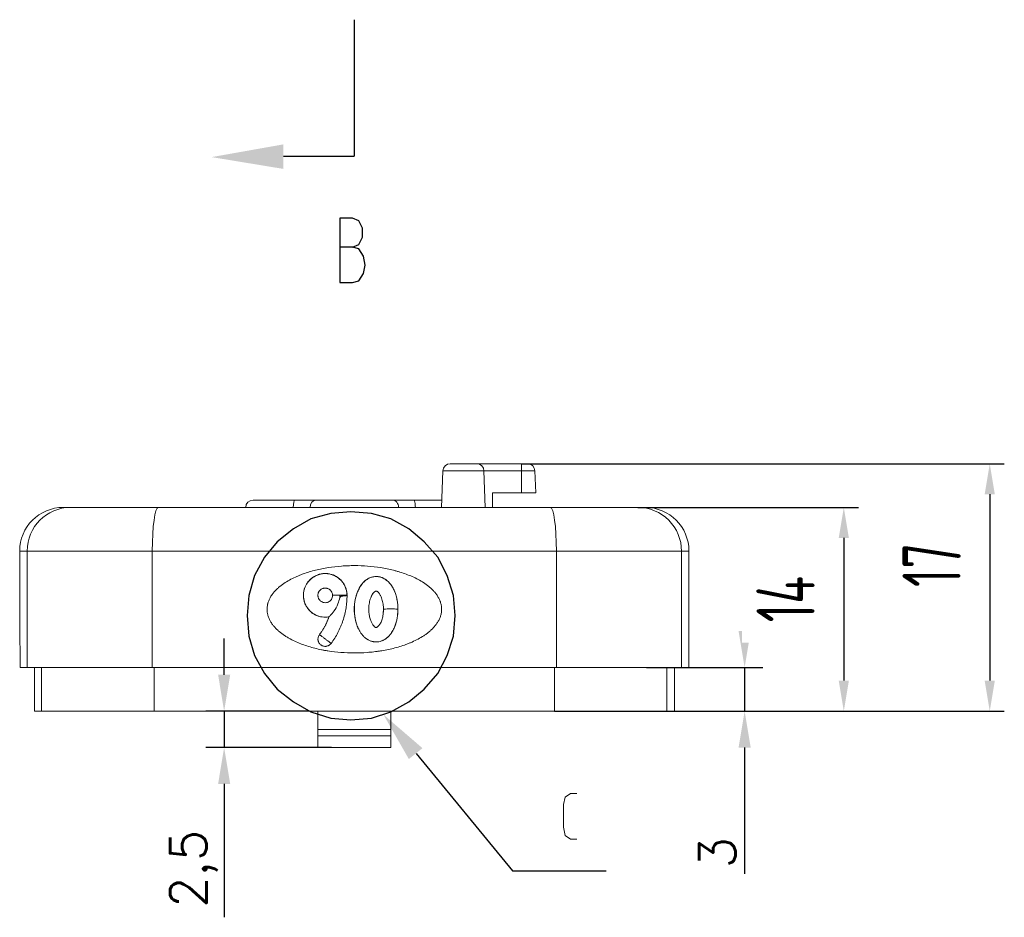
# Model space of a CAD drawing. Header units: millimetres. Extents: x 2231 to 2679, y -254 to 427.
# Tile 12 of 19: x 2363 to 2431, y 194 to 256. Entities that reach past the tile are written whole.
import ezdxf

# ---------------------------------------------------------------- set-up
doc = ezdxf.new("R2010")
doc.units = ezdxf.units.MM
doc.header["$LTSCALE"] = 1.8
doc.header["$MEASUREMENT"] = 0
doc.layers.add('7标注层', color=4, linetype='Continuous')
doc.layers.add('PDF_Geomertry', color=7, linetype='Continuous')
doc.styles.add('PC_TEXTSTYLE', font='ISOCP.SHX', dxfattribs={"width": 0.707, "bigfont": 'GBCBIG.SHX'})
doc.styles.get("Standard").update_dxf_attribs({"font": 'txt.shx'})
doc.dimstyles.new('GB_BALLOON', dxfattribs={"dimtxt": 4, "dimasz": 2.1, "dimexe": 1, "dimexo": 0, "dimgap": 2, "dimtad": 1, "dimtoh": 1, "dimdsep": 46, "dimtxsty": 'PC_TEXTSTYLE', "dimcen": 0, "dimclrd": 4, "dimclre": 4, "dimclrt": 3, "dimadec": 0, "dimazin": 2, "dimtp": 0.1, "dimtm": 0.1, "dimtfac": 0.71, "dimtdec": 3, "dimtmove": 0, "dimatfit": 3, "dimfxl": 1, "dimtfill": 1, "dimarcsym": 0})
doc.dimstyles.new('ISO-25', dxfattribs={"dimtxt": 2.5, "dimasz": 2.5, "dimexe": 1.25, "dimexo": 0.625, "dimtad": 1, "dimtxsty": 'Standard', "dimcen": 2.5, "dimadec": 0, "dimazin": 0, "dimtfac": 1, "dimtmove": 0, "dimatfit": 3, "dimfxl": 1, "dimarcsym": 0})

# ---------------------------------------------------------------- blocks, each defined once
blk = doc.blocks.new('*D113')
at = {"color": 4, "lineweight": -2}
for p, q in [((2397.887, 225.25), (2431.062, 225.25)), ((2430.062, 223.15), (2430.062, 210.35)), ((2400.137, 208.25), (2431.062, 208.25))]:
    blk.add_line(p, q, dxfattribs=at)
at = {"color": 4}
for points in [[(2430.412, 223.15), (2429.712, 223.15), (2430.062, 225.25)], [(2429.712, 210.35), (2430.412, 210.35), (2430.062, 208.25)]]:
    blk.add_solid(points, dxfattribs=at)
at = {"layer": 'Defpoints', "color": 0}
for p in [(2397.887, 225.25), (2400.137, 208.25), (2430.062, 208.25)]:
    blk.add_point(p, dxfattribs=at)
at = {"color": 3, "insert": (2426.062, 218.298), "char_height": 4, "attachment_point": 5, "rotation": 90, "style": 'PC_TEXTSTYLE', "bg_fill": 3, "box_fill_scale": 1.25, "bg_fill_color": 257, "bg_fill_transparency": 0}
blk.add_mtext('17', dxfattribs=at)
blk = doc.blocks.new('*D114')
at = {"layer": '7标注层', "color": 0, "lineweight": -2}
for p, q in [((2413.215, 213.75), (2413.215, 216.25)), ((2406.47, 211.25), (2414.465, 211.25)), ((2413.215, 211.25), (2413.215, 208.25)), ((2408.503, 208.25), (2414.465, 208.25)), ((2413.215, 205.75), (2413.215, 197.065))]:
    blk.add_line(p, q, dxfattribs=at)
at = {"layer": '7标注层', "color": 0}
for points in [[(2412.798, 213.75), (2413.632, 213.75), (2413.215, 211.25)], [(2413.632, 205.75), (2412.798, 205.75), (2413.215, 208.25)]]:
    blk.add_solid(points, dxfattribs=at)
at = {"layer": 'Defpoints', "color": 0}
for p in [(2405.845, 211.25), (2407.878, 208.25), (2413.215, 208.25)]:
    blk.add_point(p, dxfattribs=at)
at = {"layer": '7标注层', "color": 0, "insert": (2411.34, 198.524), "char_height": 2.5, "attachment_point": 5, "rotation": 90}
blk.add_mtext('3', dxfattribs=at)
blk = doc.blocks.new('*D115')
at = {"color": 4, "lineweight": -2}
for p, q in [((2405.88, 222.25), (2421.03, 222.25)), ((2420.03, 220.15), (2420.03, 210.35)), ((2407.878, 208.25), (2421.03, 208.25))]:
    blk.add_line(p, q, dxfattribs=at)
at = {"color": 4}
for points in [[(2420.38, 220.15), (2419.68, 220.15), (2420.03, 222.25)], [(2419.68, 210.35), (2420.38, 210.35), (2420.03, 208.25)]]:
    blk.add_solid(points, dxfattribs=at)
at = {"layer": 'Defpoints', "color": 0}
for p in [(2405.88, 222.25), (2407.878, 208.25), (2420.03, 208.25)]:
    blk.add_point(p, dxfattribs=at)
at = {"color": 3, "insert": (2416.03, 215.945), "char_height": 4, "attachment_point": 5, "rotation": 90, "style": 'PC_TEXTSTYLE', "bg_fill": 3, "box_fill_scale": 1.25, "bg_fill_color": 257, "bg_fill_transparency": 0}
blk.add_mtext('14', dxfattribs=at)
blk = doc.blocks.new('*D116')
at = {"layer": '7标注层', "color": 0, "lineweight": -2}
for p, q in [((2377.44, 210.75), (2377.44, 213.25)), ((2383.262, 208.25), (2376.19, 208.25)), ((2377.44, 208.25), (2377.44, 205.75)), ((2384.817, 205.75), (2376.19, 205.75)), ((2377.44, 203.25), (2377.44, 194.083))]:
    blk.add_line(p, q, dxfattribs=at)
at = {"layer": '7标注层', "color": 0}
for points in [[(2377.024, 210.75), (2377.857, 210.75), (2377.44, 208.25)], [(2377.857, 203.25), (2377.024, 203.25), (2377.44, 205.75)]]:
    blk.add_solid(points, dxfattribs=at)
at = {"layer": 'Defpoints', "color": 0}
for p in [(2383.887, 208.25), (2377.44, 205.75), (2385.442, 205.75)]:
    blk.add_point(p, dxfattribs=at)
at = {"layer": '7标注层', "color": 0, "insert": (2375.357, 197.416), "char_height": 2.5, "attachment_point": 5, "rotation": 90}
blk.add_mtext('2,5', dxfattribs=at)

msp = doc.modelspace()

# ---------------------------------------------------------------- linework, layer by layer
at = {"layer": '7标注层'}
for points in [[(2386.387, 255.765), (2386.387, 246.386)], [(2381.514, 246.386), (2386.387, 246.386)], [(2386.262, 237.698), (2386.699, 237.823), (2387.011, 238.323), (2387.136, 238.886), (2387.011, 239.511), (2386.699, 240.011), (2386.262, 240.136), (2386.699, 240.323), (2386.949, 240.823), (2386.949, 241.448), (2386.699, 241.948), (2386.262, 242.136), (2385.387, 242.136), (2385.387, 237.698), (2386.262, 237.698), (2386.699, 237.823), (2387.011, 238.323), (2387.136, 238.886), (2387.011, 239.511), (2386.699, 240.011), (2386.262, 240.136), (2385.387, 240.136)], [(2393.32, 214.831), (2393.195, 216.206), (2392.758, 217.581), (2392.133, 218.831), (2391.196, 219.893), (2390.134, 220.768), (2388.885, 221.456), (2387.573, 221.831), (2386.136, 221.956), (2384.762, 221.831), (2383.388, 221.456), (2382.201, 220.768), (2381.077, 219.893), (2380.202, 218.831), (2379.515, 217.581), (2379.14, 216.206), (2379.015, 214.831), (2379.14, 213.393), (2379.515, 212.081), (2380.202, 210.831), (2381.077, 209.768), (2382.201, 208.893), (2383.388, 208.206), (2384.762, 207.768), (2386.136, 207.643), (2387.573, 207.768), (2388.885, 208.206), (2390.134, 208.893), (2391.196, 209.768), (2392.133, 210.831), (2392.758, 212.081), (2393.195, 213.393), (2393.32, 214.831)], [(2390.634, 205.331), (2397.255, 197.268), (2403.689, 197.268)]]:
    msp.add_lwpolyline(points, dxfattribs=at)
for points in [[(2376.58, 246.323), (2381.514, 247.198), (2376.58, 246.323), (2381.514, 245.511)], [(2388.385, 208.018), (2390.134, 204.956), (2388.385, 208.018), (2391.071, 205.706)]]:
    msp.add_solid(points, dxfattribs=at)
at = {"layer": 'PDF_Geomertry', "lineweight": 13}
for p, q in [((2392.475, 224.767), (2392.387, 222.25)), ((2395.299, 224.767), (2392.475, 224.767)), ((2394.799, 225.25), (2392.974, 225.25)), ((2394.799, 225.25), (2397.887, 225.25)), ((2395.387, 222.25), (2395.299, 224.767)), ((2397.887, 224.767), (2395.299, 224.767)), ((2398.299, 225.25), (2397.887, 225.25)), ((2397.887, 225.25), (2397.887, 224.767)), ((2398.799, 224.767), (2397.887, 224.767)), ((2397.887, 224.767), (2397.887, 223.25)), ((2398.799, 224.767), (2398.852, 223.25)), ((2379.423, 222.75), (2382.283, 222.75)), ((2382.283, 222.75), (2383.726, 222.75)), ((2383.726, 222.75), (2389.047, 222.75)), ((2389.047, 222.75), (2390.49, 222.75)), ((2390.49, 222.75), (2392.404, 222.75)), ((2395.887, 222.25), (2395.887, 223.25)), ((2397.887, 223.25), (2395.887, 223.25)), ((2398.852, 223.25), (2397.887, 223.25)), ((2366.894, 222.25), (2366.387, 222.25)), ((2366.894, 222.25), (2372.914, 222.25)), ((2372.914, 222.25), (2399.859, 222.25)), ((2399.859, 222.25), (2405.88, 222.25)), ((2406.387, 222.25), (2405.88, 222.25)), ((2363.387, 219.25), (2363.387, 214.25)), ((2363.387, 219.25), (2363.897, 219.25)), ((2363.897, 219.25), (2363.897, 211.25)), ((2372.498, 219.25), (2363.897, 219.25)), ((2372.498, 219.25), (2372.498, 211.25)), ((2400.276, 219.25), (2372.498, 219.25)), ((2408.877, 219.25), (2400.276, 219.25)), ((2400.276, 219.25), (2400.276, 211.25)), ((2409.387, 219.25), (2408.877, 219.25)), ((2408.877, 219.25), (2408.877, 211.25)), ((2409.387, 211.25), (2409.387, 219.25)), ((2363.391, 214.25), (2363.387, 214.25)), ((2363.412, 211.25), (2363.897, 211.25)), ((2363.897, 211.25), (2372.498, 211.25)), ((2364.412, 208.25), (2364.412, 211.25)), ((2364.896, 208.25), (2364.896, 211.25)), ((2372.498, 211.25), (2400.276, 211.25)), ((2372.637, 208.25), (2372.637, 211.25)), ((2400.137, 208.25), (2400.137, 211.25)), ((2400.276, 211.25), (2408.877, 211.25)), ((2407.878, 208.25), (2407.878, 211.25)), ((2408.387, 208.25), (2408.387, 211.25)), ((2409.387, 211.25), (2408.877, 211.25)), ((2364.412, 208.25), (2364.896, 208.25)), ((2364.896, 208.25), (2372.637, 208.25)), ((2372.637, 208.25), (2400.137, 208.25)), ((2383.887, 206.978), (2383.887, 208.25)), ((2388.887, 206.978), (2388.887, 208.25)), ((2400.137, 208.25), (2407.878, 208.25)), ((2408.387, 208.25), (2407.878, 208.25)), ((2388.887, 206.978), (2383.887, 206.978)), ((2383.887, 206.978), (2383.887, 206.55)), ((2383.887, 205.75), (2383.887, 206.55)), ((2383.887, 206.55), (2388.887, 206.55)), ((2388.887, 206.55), (2388.887, 206.978)), ((2388.887, 206.55), (2388.887, 205.75)), ((2388.887, 205.75), (2383.887, 205.75))]:
    msp.add_line(p, q, dxfattribs=at)
msp.add_lwpolyline([(2401.69, 199.456), (2401.253, 199.456), (2400.878, 199.706), (2400.753, 200.268), (2400.753, 201.831), (2400.878, 202.331), (2401.253, 202.581), (2401.69, 202.581)], dxfattribs=at)
for centre, radius, start, end in [((2392.974, 224.75), 0.5, 90, 178), ((2394.799, 224.75), 0.5, 2, 90), ((2398.299, 224.75), 0.5, 2, 90), ((2379.423, 222.25), 0.5, 90, 180), ((2366.387, 219.25), 3, 90, 180), ((2406.387, 219.25), 3, 0, 90)]:
    msp.add_arc(centre, radius, start, end, dxfattribs=at)
for centre, major_axis, ratio, start_param, end_param in [((2382.283, 222.25), (0, -0.5), 0.182729, 3.141593, 4.712389), ((2383.726, 222.25), (0, -0.5), 0.76008, 3.141593, 4.712389), ((2389.047, 222.25), (0, -0.5), 0.76008, 1.570796, 3.141593), ((2390.49, 222.25), (0, -0.5), 0.182729, 1.570796, 3.141593), ((2366.894, 219.25), (0, 3), 0.99898, 0, 1.570796), ((2372.914, 219.25), (0, -3), 0.13889, 3.141593, 4.712389), ((2399.859, 219.25), (0, 3), 0.13889, 4.712389, 6.283185), ((2405.88, 219.25), (0, -3), 0.99898, 1.570796, 3.141593), ((2385.387, 216.206), (0.5, 0), 0.034874, 1.552634, 3.141578), ((2388.887, 215.255), (-0.5, 0), 0.034904, 3.114669, 6.261145)]:
    msp.add_ellipse(centre, major_axis=major_axis, ratio=ratio, start_param=start_param, end_param=end_param, dxfattribs=at)
for points, knots in [([(2392.387, 215.25), (2392.387, 215.327), (2392.381, 215.403), (2392.358, 215.553), (2392.341, 215.627), (2392.313, 215.718), (2392.307, 215.736), (2392.295, 215.772), (2392.288, 215.791), (2392.268, 215.844), (2392.253, 215.88), (2392.206, 215.984), (2392.17, 216.051), (2392.092, 216.18), (2392.049, 216.243), (2391.981, 216.335), (2391.957, 216.365), (2391.908, 216.424), (2391.883, 216.453), (2391.807, 216.538), (2391.754, 216.592), (2391.645, 216.696), (2391.588, 216.746), (2391.472, 216.843), (2391.412, 216.889), (2391.321, 216.957), (2391.29, 216.979), (2391.227, 217.022), (2391.196, 217.044), (2391.036, 217.149), (2390.906, 217.225), (2390.64, 217.368), (2390.504, 217.434), (2390.229, 217.555), (2390.089, 217.612), (2389.806, 217.716), (2389.663, 217.764), (2389.445, 217.831), (2389.372, 217.852), (2389.226, 217.893), (2389.153, 217.912), (2388.787, 218.004), (2388.493, 218.063), (2387.901, 218.157), (2387.603, 218.191), (2387.005, 218.237), (2386.705, 218.249), (2386.327, 218.25), (2386.252, 218.249), (2386.101, 218.246), (2386.025, 218.244), (2385.798, 218.236), (2385.647, 218.228), (2385.197, 218.194), (2384.899, 218.16), (2384.308, 218.068), (2384.015, 218.01), (2383.58, 217.902), (2383.436, 217.863), (2383.149, 217.777), (2383.006, 217.73), (2382.793, 217.652), (2382.723, 217.626), (2382.617, 217.584), (2382.582, 217.569), (2382.512, 217.54), (2382.477, 217.525), (2382.302, 217.449), (2382.165, 217.384), (2381.898, 217.242), (2381.767, 217.167), (2381.514, 217.003), (2381.391, 216.915), (2381.215, 216.771), (2381.157, 216.721), (2381.073, 216.643), (2381.045, 216.616), (2380.991, 216.562), (2380.965, 216.535), (2380.887, 216.45), (2380.837, 216.392), (2380.767, 216.302), (2380.733, 216.256), (2380.701, 216.208), (2380.68, 216.176), (2380.669, 216.16), (2380.619, 216.078), (2380.582, 216.011), (2380.517, 215.874), (2380.488, 215.804), (2380.453, 215.695), (2380.442, 215.659), (2380.428, 215.603), (2380.424, 215.584), (2380.416, 215.547), (2380.412, 215.528), (2380.396, 215.433), (2380.381, 215.281), (2380.39, 215.128), (2380.402, 215.032), (2380.405, 215.013), (2380.412, 214.975), (2380.423, 214.918), (2380.436, 214.863), (2380.468, 214.753), (2380.494, 214.681), (2380.54, 214.575), (2380.556, 214.54), (2380.591, 214.472), (2380.61, 214.438), (2380.668, 214.339), (2380.71, 214.276), (2380.8, 214.153), (2380.848, 214.094), (2380.924, 214.008), (2380.95, 213.98), (2381.003, 213.925), (2381.03, 213.898), (2381.113, 213.818), (2381.169, 213.767), (2381.344, 213.62), (2381.465, 213.53), (2381.655, 213.404), (2381.719, 213.364), (2381.85, 213.286), (2381.916, 213.248), (2382.118, 213.139), (2382.255, 213.072), (2382.531, 212.949), (2382.671, 212.892), (2382.954, 212.787), (2383.098, 212.739), (2383.386, 212.65), (2383.532, 212.61), (2383.826, 212.535), (2383.974, 212.502), (2384.197, 212.456), (2384.272, 212.442), (2384.422, 212.415), (2384.496, 212.402), (2384.87, 212.343), (2385.17, 212.308), (2385.769, 212.262), (2386.069, 212.25), (2386.67, 212.249), (2386.971, 212.26), (2387.423, 212.294), (2387.573, 212.308), (2387.8, 212.334), (2387.875, 212.343), (2388.026, 212.363), (2388.101, 212.374), (2388.476, 212.433), (2388.773, 212.492), (2389.213, 212.602), (2389.359, 212.642), (2389.648, 212.73), (2389.792, 212.778), (2390.006, 212.856), (2390.077, 212.884), (2390.183, 212.926), (2390.218, 212.941), (2390.289, 212.97), (2390.324, 212.986), (2390.497, 213.062), (2390.634, 213.128), (2390.901, 213.271), (2391.032, 213.348), (2391.223, 213.473), (2391.285, 213.516), (2391.378, 213.584), (2391.408, 213.607), (2391.468, 213.654), (2391.498, 213.678), (2391.586, 213.751), (2391.643, 213.801), (2391.752, 213.906), (2391.805, 213.96), (2391.907, 214.073), (2391.956, 214.132), (2392.048, 214.254), (2392.091, 214.317), (2392.17, 214.447), (2392.206, 214.515), (2392.253, 214.618), (2392.268, 214.654), (2392.295, 214.725), (2392.307, 214.762), (2392.341, 214.872), (2392.358, 214.946), (2392.381, 215.096), (2392.387, 215.172), (2392.387, 215.25)], [0, 0, 0, 0, 0.007813, 0.007813, 0.015625, 0.015625, 0.017578, 0.017578, 0.019531, 0.019531, 0.023437, 0.023437, 0.03125, 0.03125, 0.039062, 0.039062, 0.042969, 0.042969, 0.046875, 0.046875, 0.054687, 0.054687, 0.0625, 0.0625, 0.070312, 0.070312, 0.074219, 0.074219, 0.078125, 0.078125, 0.09375, 0.09375, 0.109375, 0.109375, 0.125, 0.125, 0.140625, 0.140625, 0.148437, 0.148437, 0.15625, 0.15625, 0.1875, 0.1875, 0.21875, 0.21875, 0.25, 0.25, 0.257812, 0.257812, 0.265625, 0.265625, 0.28125, 0.28125, 0.3125, 0.3125, 0.34375, 0.34375, 0.359375, 0.359375, 0.375, 0.375, 0.382812, 0.382812, 0.386719, 0.386719, 0.390625, 0.390625, 0.40625, 0.40625, 0.421875, 0.421875, 0.4375, 0.4375, 0.445312, 0.445312, 0.449219, 0.449219, 0.453125, 0.453125, 0.460937, 0.460937, 0.464844, 0.466797, 0.466797, 0.46875, 0.46875, 0.476562, 0.476562, 0.484375, 0.484375, 0.488281, 0.488281, 0.490234, 0.490234, 0.492187, 0.492187, 0.5, 0.507812, 0.507812, 0.509766, 0.509766, 0.511719, 0.515625, 0.515625, 0.523437, 0.523437, 0.527344, 0.527344, 0.53125, 0.53125, 0.539062, 0.539062, 0.546875, 0.546875, 0.550781, 0.550781, 0.554687, 0.554687, 0.5625, 0.5625, 0.578125, 0.578125, 0.585937, 0.585937, 0.59375, 0.59375, 0.609375, 0.609375, 0.625, 0.625, 0.640625, 0.640625, 0.65625, 0.65625, 0.671875, 0.671875, 0.679687, 0.679687, 0.6875, 0.6875, 0.71875, 0.71875, 0.75, 0.75, 0.78125, 0.78125, 0.796875, 0.796875, 0.804687, 0.804687, 0.8125, 0.8125, 0.84375, 0.84375, 0.859375, 0.859375, 0.875, 0.875, 0.882812, 0.882812, 0.886719, 0.886719, 0.890625, 0.890625, 0.90625, 0.90625, 0.921875, 0.921875, 0.929687, 0.929687, 0.933594, 0.933594, 0.9375, 0.9375, 0.945312, 0.945312, 0.953125, 0.953125, 0.960937, 0.960937, 0.96875, 0.96875, 0.976562, 0.976562, 0.980469, 0.980469, 0.984375, 0.984375, 0.992187, 0.992187, 1, 1, 1, 1]), ([(2385.882, 216.207), (2385.882, 216.215), (2385.892, 216.323), (2385.854, 216.522), (2385.776, 216.782), (2385.661, 216.998), (2385.487, 217.237), (2385.215, 217.475), (2384.828, 217.655), (2384.41, 217.723), (2383.992, 217.67), (2383.608, 217.504), (2383.282, 217.242), (2383.038, 216.9), (2382.898, 216.499), (2382.877, 216.067), (2382.982, 215.631), (2383.18, 215.3), (2383.398, 215.074), (2383.591, 214.929), (2383.779, 214.828), (2383.904, 214.787), (2383.954, 214.774)], [0, 0, 0, 0, 0.003351, 0.049441, 0.090605, 0.126704, 0.159853, 0.224938, 0.288683, 0.351733, 0.415007, 0.477517, 0.54001, 0.602943, 0.666151, 0.730451, 0.797216, 0.867042, 0.90314, 0.939827, 0.976436, 1, 1, 1, 1]), ([(2384.639, 214.727), (2384.563, 214.714), (2384.487, 214.707), (2384.335, 214.705), (2384.259, 214.709), (2384.164, 214.722), (2384.145, 214.725), (2384.107, 214.732), (2384.05, 214.743), (2383.995, 214.757), (2383.886, 214.79), (2383.815, 214.816), (2383.728, 214.857), (2383.711, 214.865), (2383.677, 214.882), (2383.66, 214.892), (2383.61, 214.92), (2383.577, 214.94), (2383.482, 215.003), (2383.423, 215.05), (2383.339, 215.128), (2383.312, 215.155), (2383.273, 215.197), (2383.26, 215.211), (2383.235, 215.241), (2383.223, 215.255), (2383.163, 215.33), (2383.121, 215.393), (2383.065, 215.492), (2383.047, 215.526), (2383.023, 215.578), (2383.015, 215.595), (2383, 215.631), (2382.992, 215.649), (2382.958, 215.738), (2382.936, 215.811), (2382.904, 215.959), (2382.893, 216.035), (2382.887, 216.131), (2382.886, 216.15), (2382.885, 216.188), (2382.885, 216.246), (2382.888, 216.303), (2382.898, 216.416), (2382.91, 216.491), (2382.933, 216.584), (2382.938, 216.603), (2382.948, 216.64), (2382.954, 216.658), (2382.972, 216.713), (2382.985, 216.748), (2383.03, 216.854), (2383.064, 216.922), (2383.124, 217.019), (2383.145, 217.051), (2383.19, 217.113), (2383.214, 217.144), (2383.288, 217.231), (2383.342, 217.285), (2383.428, 217.36), (2383.458, 217.384), (2383.504, 217.418), (2383.52, 217.43), (2383.551, 217.451), (2383.567, 217.462), (2383.648, 217.514), (2383.749, 217.568), (2383.855, 217.61), (2383.909, 217.629), (2383.927, 217.635), (2383.963, 217.647), (2383.982, 217.652), (2384.075, 217.677), (2384.15, 217.691), (2384.301, 217.708), (2384.377, 217.71), (2384.473, 217.706), (2384.492, 217.704), (2384.53, 217.701), (2384.587, 217.695), (2384.644, 217.686), (2384.756, 217.663), (2384.829, 217.642), (2384.919, 217.61), (2384.937, 217.603), (2384.972, 217.588), (2384.99, 217.58), (2385.042, 217.556), (2385.076, 217.539), (2385.176, 217.484), (2385.24, 217.443), (2385.331, 217.373), (2385.36, 217.349), (2385.403, 217.31), (2385.418, 217.297), (2385.445, 217.271), (2385.459, 217.257), (2385.525, 217.188), (2385.573, 217.13), (2385.638, 217.036), (2385.659, 217.004), (2385.698, 216.939), (2385.717, 216.905), (2385.767, 216.802), (2385.796, 216.731), (2385.841, 216.586), (2385.858, 216.512), (2385.881, 216.359), (2385.887, 216.283), (2385.887, 216.206)], [0, 0, 0, 0, 0.03125, 0.03125, 0.0625, 0.0625, 0.070312, 0.070312, 0.078125, 0.09375, 0.09375, 0.125, 0.125, 0.132812, 0.132812, 0.140625, 0.140625, 0.15625, 0.15625, 0.1875, 0.1875, 0.203125, 0.203125, 0.210937, 0.210937, 0.21875, 0.21875, 0.25, 0.25, 0.265625, 0.265625, 0.273437, 0.273437, 0.28125, 0.28125, 0.3125, 0.3125, 0.34375, 0.34375, 0.351562, 0.351562, 0.359375, 0.375, 0.375, 0.40625, 0.40625, 0.414062, 0.414062, 0.421875, 0.421875, 0.4375, 0.4375, 0.46875, 0.46875, 0.484375, 0.484375, 0.5, 0.5, 0.53125, 0.53125, 0.546875, 0.546875, 0.554687, 0.554687, 0.5625, 0.5625, 0.59375, 0.609375, 0.609375, 0.617187, 0.617187, 0.625, 0.625, 0.65625, 0.65625, 0.6875, 0.6875, 0.695312, 0.695312, 0.703125, 0.71875, 0.71875, 0.75, 0.75, 0.757812, 0.757812, 0.765625, 0.765625, 0.78125, 0.78125, 0.8125, 0.8125, 0.828125, 0.828125, 0.835937, 0.835937, 0.84375, 0.84375, 0.875, 0.875, 0.890625, 0.890625, 0.90625, 0.90625, 0.9375, 0.9375, 0.96875, 0.96875, 1, 1, 1, 1]), ([(2389.387, 215.255), (2389.387, 215.13), (2389.38, 215.006), (2389.364, 214.851), (2389.361, 214.82), (2389.352, 214.758), (2389.348, 214.728), (2389.333, 214.636), (2389.321, 214.575), (2389.295, 214.454), (2389.28, 214.394), (2389.246, 214.276), (2389.228, 214.218), (2389.166, 214.044), (2389.117, 213.931), (2389.042, 213.793), (2389.027, 213.766), (2388.995, 213.712), (2388.978, 213.686), (2388.927, 213.608), (2388.854, 213.507), (2388.771, 213.414), (2388.703, 213.348), (2388.68, 213.327), (2388.633, 213.287), (2388.608, 213.267), (2388.533, 213.212), (2388.468, 213.171), (2388.398, 213.135), (2388.37, 213.121), (2388.356, 213.114), (2388.313, 213.095), (2388.284, 213.083), (2388.196, 213.051), (2388.136, 213.034), (2388.059, 213.02), (2388.044, 213.018), (2388.013, 213.014), (2387.997, 213.012), (2387.95, 213.008), (2387.918, 213.007), (2387.825, 213.007), (2387.763, 213.012), (2387.686, 213.024), (2387.67, 213.027), (2387.639, 213.034), (2387.624, 213.037), (2387.578, 213.049), (2387.548, 213.058), (2387.46, 213.089), (2387.403, 213.114), (2387.335, 213.152), (2387.321, 213.16), (2387.294, 213.176), (2387.281, 213.184), (2387.241, 213.21), (2387.216, 213.227), (2387.141, 213.283), (2387.093, 213.324), (2387.004, 213.41), (2386.962, 213.457), (2386.884, 213.555), (2386.847, 213.605), (2386.779, 213.709), (2386.715, 213.816), (2386.661, 213.927), (2386.623, 214.012), (2386.61, 214.041), (2386.587, 214.099), (2386.576, 214.128), (2386.523, 214.276), (2386.49, 214.395), (2386.436, 214.636), (2386.405, 214.819), (2386.387, 215.036), (2386.383, 215.129), (2386.381, 215.192), (2386.381, 215.223), (2386.381, 215.379), (2386.388, 215.503), (2386.409, 215.687), (2386.417, 215.748), (2386.437, 215.87), (2386.449, 215.931), (2386.475, 216.052), (2386.49, 216.112), (2386.516, 216.202), (2386.525, 216.232), (2386.544, 216.292), (2386.554, 216.321), (2386.606, 216.468), (2386.657, 216.582), (2386.731, 216.718), (2386.762, 216.772), (2386.795, 216.825), (2386.83, 216.877), (2386.847, 216.903), (2386.884, 216.953), (2386.903, 216.978), (2386.962, 217.05), (2387.004, 217.096), (2387.071, 217.161), (2387.094, 217.182), (2387.129, 217.213), (2387.141, 217.223), (2387.166, 217.243), (2387.178, 217.252), (2387.241, 217.3), (2387.293, 217.334), (2387.401, 217.394), (2387.458, 217.42), (2387.547, 217.451), (2387.577, 217.46), (2387.638, 217.476), (2387.668, 217.482), (2387.76, 217.497), (2387.822, 217.502), (2387.901, 217.503), (2387.916, 217.502), (2387.948, 217.501), (2387.963, 217.5), (2388.01, 217.497), (2388.041, 217.493), (2388.133, 217.478), (2388.193, 217.462), (2388.266, 217.435), (2388.281, 217.43), (2388.31, 217.418), (2388.354, 217.399), (2388.395, 217.378), (2388.477, 217.333), (2388.53, 217.3), (2388.605, 217.243), (2388.63, 217.224), (2388.678, 217.183), (2388.701, 217.162), (2388.747, 217.119), (2388.769, 217.096), (2388.811, 217.05), (2388.832, 217.027), (2388.891, 216.955), (2388.928, 216.905), (2388.997, 216.803), (2389.03, 216.75), (2389.075, 216.668), (2389.089, 216.64), (2389.117, 216.584), (2389.13, 216.555), (2389.167, 216.47), (2389.212, 216.354), (2389.248, 216.236), (2389.281, 216.117), (2389.296, 216.057), (2389.322, 215.936), (2389.333, 215.875), (2389.348, 215.782), (2389.353, 215.752), (2389.361, 215.69), (2389.372, 215.597), (2389.379, 215.504), (2389.382, 215.431), (2389.383, 215.419), (2389.383, 215.408)], [0, 0, 0, 0, 0.031657, 0.031657, 0.039571, 0.039571, 0.047485, 0.047485, 0.063313, 0.063313, 0.079141, 0.079141, 0.09497, 0.09497, 0.126626, 0.126626, 0.134541, 0.134541, 0.142455, 0.142455, 0.158283, 0.174111, 0.174111, 0.182025, 0.182025, 0.18994, 0.18994, 0.205768, 0.209725, 0.209725, 0.213682, 0.213682, 0.221596, 0.221596, 0.237424, 0.237424, 0.241381, 0.241381, 0.245339, 0.245339, 0.253253, 0.253253, 0.269081, 0.269081, 0.273038, 0.273038, 0.276995, 0.276995, 0.284909, 0.284909, 0.300738, 0.300738, 0.304695, 0.304695, 0.308652, 0.308652, 0.316566, 0.316566, 0.332394, 0.332394, 0.348222, 0.348222, 0.364051, 0.364051, 0.379879, 0.395707, 0.395707, 0.403622, 0.403622, 0.411536, 0.411536, 0.443192, 0.443192, 0.474849, 0.490677, 0.498591, 0.498591, 0.506505, 0.506505, 0.538162, 0.538162, 0.55399, 0.55399, 0.569819, 0.569819, 0.585647, 0.585647, 0.593561, 0.593561, 0.601475, 0.601475, 0.633132, 0.633132, 0.641046, 0.64896, 0.64896, 0.656874, 0.656874, 0.664788, 0.664788, 0.680617, 0.680617, 0.688531, 0.688531, 0.692488, 0.692488, 0.696445, 0.696445, 0.712273, 0.712273, 0.728102, 0.728102, 0.736016, 0.736016, 0.74393, 0.74393, 0.759758, 0.759758, 0.763715, 0.763715, 0.767672, 0.767672, 0.775586, 0.775586, 0.791415, 0.791415, 0.795372, 0.795372, 0.799329, 0.807243, 0.807243, 0.823071, 0.823071, 0.830985, 0.830985, 0.8389, 0.8389, 0.846814, 0.846814, 0.854728, 0.854728, 0.870556, 0.870556, 0.886384, 0.886384, 0.894299, 0.894299, 0.902213, 0.902213, 0.918041, 0.933869, 0.933869, 0.949698, 0.949698, 0.965526, 0.965526, 0.97344, 0.97344, 0.981354, 0.997183, 0.997183, 1, 1, 1, 1]), ([(2389.37, 215.258), (2389.375, 215.313), (2389.382, 215.48), (2389.349, 215.763), (2389.286, 216.097), (2389.189, 216.416), (2389.059, 216.702), (2388.898, 216.948), (2388.712, 217.156), (2388.5, 217.322), (2388.26, 217.445), (2387.993, 217.504), (2387.718, 217.496), (2387.446, 217.421), (2387.193, 217.27), (2386.969, 217.061), (2386.783, 216.807), (2386.634, 216.526), (2386.488, 216.127), (2386.387, 215.6), (2386.381, 214.955), (2386.478, 214.426), (2386.599, 214.055), (2386.677, 213.899), (2386.712, 213.836)], [0, 0, 0, 0, 0.022404, 0.06757, 0.114719, 0.159802, 0.201948, 0.241403, 0.278527, 0.314049, 0.349927, 0.386611, 0.423333, 0.460095, 0.499706, 0.541098, 0.583344, 0.626633, 0.669317, 0.754609, 0.842341, 0.929049, 0.970775, 1, 1, 1, 1]), ([(2384.121, 215.78), (2384.116, 215.783), (2384.111, 215.786), (2384.079, 215.806), (2384.054, 215.827), (2384.019, 215.862), (2384.008, 215.875), (2383.988, 215.9), (2383.978, 215.913), (2383.96, 215.941), (2383.952, 215.955), (2383.936, 215.984), (2383.93, 215.999), (2383.911, 216.045), (2383.902, 216.076), (2383.892, 216.124), (2383.889, 216.141), (2383.886, 216.173), (2383.885, 216.19), (2383.885, 216.239), (2383.888, 216.271), (2383.897, 216.32), (2383.901, 216.336), (2383.91, 216.367), (2383.921, 216.398), (2383.935, 216.428), (2383.95, 216.456), (2383.959, 216.471), (2383.987, 216.512), (2384.008, 216.536), (2384.044, 216.571), (2384.056, 216.582), (2384.081, 216.603), (2384.095, 216.613), (2384.135, 216.64), (2384.164, 216.656), (2384.202, 216.672), (2384.209, 216.675), (2384.225, 216.681), (2384.233, 216.684), (2384.256, 216.691), (2384.272, 216.695), (2384.32, 216.705), (2384.352, 216.709), (2384.394, 216.709), (2384.402, 216.708), (2384.419, 216.708), (2384.443, 216.706), (2384.467, 216.702), (2384.5, 216.695), (2384.515, 216.691), (2384.547, 216.681), (2384.562, 216.675), (2384.608, 216.656), (2384.637, 216.641), (2384.678, 216.614), (2384.691, 216.604), (2384.717, 216.583), (2384.729, 216.572), (2384.764, 216.538), (2384.785, 216.513), (2384.813, 216.472), (2384.821, 216.457), (2384.837, 216.428), (2384.844, 216.414), (2384.862, 216.368), (2384.872, 216.337), (2384.881, 216.288), (2384.883, 216.271), (2384.886, 216.239), (2384.887, 216.222), (2384.887, 216.205)], [0, 0, 0, 0, 0.008054, 0.008054, 0.055289, 0.055289, 0.078907, 0.078907, 0.102525, 0.102525, 0.126143, 0.126143, 0.14976, 0.14976, 0.196996, 0.196996, 0.220614, 0.220614, 0.244231, 0.244231, 0.291467, 0.291467, 0.315085, 0.315085, 0.338702, 0.36232, 0.36232, 0.385938, 0.385938, 0.433174, 0.433174, 0.456791, 0.456791, 0.480409, 0.480409, 0.527645, 0.527645, 0.539454, 0.539454, 0.551262, 0.551262, 0.57488, 0.57488, 0.622116, 0.622116, 0.633925, 0.633925, 0.645733, 0.669351, 0.669351, 0.692969, 0.692969, 0.716587, 0.716587, 0.763822, 0.763822, 0.78744, 0.78744, 0.811058, 0.811058, 0.858293, 0.858293, 0.881911, 0.881911, 0.905529, 0.905529, 0.952764, 0.952764, 0.976382, 0.976382, 1, 1, 1, 1]), ([(2384.887, 216.206), (2384.887, 216.153), (2384.873, 216.059), (2384.816, 215.932), (2384.74, 215.838), (2384.648, 215.768), (2384.536, 215.718), (2384.396, 215.697), (2384.249, 215.716), (2384.162, 215.759), (2384.124, 215.785)], [0, 0, 0, 0, 0.148624, 0.277797, 0.388214, 0.483474, 0.592757, 0.722772, 0.873005, 1, 1, 1, 1]), ([(2384.652, 214.743), (2384.655, 214.746), (2384.672, 214.764), (2384.742, 214.83), (2384.857, 214.951), (2385.066, 215.197), (2385.25, 215.582), (2385.35, 215.909), (2385.393, 216.049)], [0, 0, 0, 0, 0.024959, 0.122218, 0.238619, 0.373818, 0.733027, 1, 1, 1, 1]), ([(2385.887, 216.206), (2385.887, 216.057), (2385.875, 215.762), (2385.839, 215.468), (2385.804, 215.249), (2385.79, 215.176), (2385.761, 215.031), (2385.744, 214.959), (2385.691, 214.743), (2385.65, 214.601), (2385.58, 214.39), (2385.555, 214.32), (2385.503, 214.182), (2385.475, 214.114), (2385.389, 213.91), (2385.326, 213.777), (2385.121, 213.387), (2384.965, 213.138), (2384.787, 212.9)], [0, 0, 0, 0, 0.125, 0.25, 0.25, 0.3125, 0.3125, 0.375, 0.375, 0.5, 0.5, 0.5625, 0.5625, 0.625, 0.625, 0.75, 0.75, 1, 1, 1, 1]), ([(2385.887, 216.206), (2385.884, 216.2), (2385.874, 216.176), (2385.773, 216.173), (2385.627, 216.161), (2385.528, 216.154), (2385.443, 216.128), (2385.408, 216.073), (2385.393, 216.049)], [0, 0, 0, 0, 0.120665, 0.497617, 0.686627, 0.765009, 0.895525, 1, 1, 1, 1]), ([(2388.378, 215.099), (2388.375, 215.004), (2388.355, 214.803), (2388.285, 214.512), (2388.175, 214.254), (2388.051, 214.1), (2387.96, 214.025), (2387.912, 214.004), (2387.878, 213.996), (2387.831, 214.008), (2387.754, 214.063), (2387.652, 214.184), (2387.548, 214.368), (2387.462, 214.603), (2387.401, 214.88), (2387.373, 215.19), (2387.388, 215.525), (2387.45, 215.866), (2387.533, 216.083), (2387.583, 216.188)], [0, 0, 0, 0, 0.078403, 0.168529, 0.246109, 0.307013, 0.328455, 0.342116, 0.349897, 0.35647, 0.380953, 0.426093, 0.484779, 0.553487, 0.630759, 0.716136, 0.808326, 0.905105, 1, 1, 1, 1]), ([(2387.556, 216.131), (2387.579, 216.182), (2387.605, 216.232), (2387.65, 216.304), (2387.667, 216.329), (2387.694, 216.364), (2387.703, 216.376), (2387.723, 216.398), (2387.733, 216.409), (2387.764, 216.44), (2387.787, 216.459), (2387.825, 216.483), (2387.839, 216.49), (2387.859, 216.499), (2387.866, 216.502), (2387.877, 216.505), (2387.881, 216.506), (2387.888, 216.507), (2387.892, 216.507), (2387.899, 216.505), (2387.903, 216.505), (2387.91, 216.503), (2387.914, 216.501), (2387.924, 216.498), (2387.931, 216.495), (2387.951, 216.485), (2387.964, 216.477), (2387.988, 216.459), (2387.999, 216.45), (2388.021, 216.43), (2388.031, 216.42), (2388.062, 216.388), (2388.081, 216.365), (2388.116, 216.318), (2388.132, 216.294), (2388.162, 216.243), (2388.176, 216.218), (2388.203, 216.165), (2388.215, 216.139), (2388.25, 216.057), (2388.269, 216.002), (2388.304, 215.891), (2388.319, 215.835), (2388.344, 215.721), (2388.354, 215.664), (2388.371, 215.548), (2388.377, 215.49), (2388.383, 215.402), (2388.385, 215.358), (2388.386, 215.307), (2388.387, 215.285), (2388.387, 215.27), (2388.387, 215.263), (2388.387, 215.256)], [0, 0, 0, 0, 0.086466, 0.086466, 0.132143, 0.132143, 0.154981, 0.154981, 0.177819, 0.177819, 0.223496, 0.223496, 0.246334, 0.246334, 0.257754, 0.257754, 0.263463, 0.263463, 0.269173, 0.269173, 0.274882, 0.274882, 0.280592, 0.280592, 0.292011, 0.292011, 0.314849, 0.314849, 0.337688, 0.337688, 0.360526, 0.360526, 0.406203, 0.406203, 0.45188, 0.45188, 0.497556, 0.497556, 0.543233, 0.543233, 0.634586, 0.634586, 0.72594, 0.72594, 0.817293, 0.817293, 0.908647, 0.908647, 0.954323, 0.977162, 0.988581, 0.988581, 1, 1, 1, 1]), ([(2387.583, 216.188), (2387.584, 216.189), (2387.603, 216.241), (2387.662, 216.325), (2387.725, 216.401), (2387.759, 216.434)], [0, 0, 0, 0, 0.010121, 0.541921, 1, 1, 1, 1]), ([(2388.387, 215.256), (2388.387, 215.197), (2388.385, 215.138), (2388.377, 215.02), (2388.371, 214.961), (2388.362, 214.903), (2388.362, 214.902), (2388.362, 214.902)], [0, 0, 0, 0, 0.498629, 0.498629, 0.997259, 0.997259, 1, 1, 1, 1]), ([(2388.389, 213.138), (2388.419, 213.15), (2388.524, 213.197), (2388.674, 213.317), (2388.829, 213.478), (2388.98, 213.686), (2389.116, 213.934), (2389.262, 214.317), (2389.362, 214.756), (2389.376, 215.103), (2389.37, 215.258)], [0, 0, 0, 0, 0.039746, 0.140836, 0.230974, 0.312656, 0.454616, 0.575039, 0.812183, 1, 1, 1, 1]), ([(2363.391, 214.25), (2363.391, 214.25), (2363.392, 214.245), (2363.392, 214.225), (2363.393, 214.197), (2363.394, 214.149), (2363.395, 214.114), (2363.395, 214.106), (2363.395, 214.091), (2363.396, 214.083), (2363.396, 214.058), (2363.396, 214.04), (2363.397, 213.984), (2363.398, 213.9), (2363.4, 213.8), (2363.4, 213.718), (2363.401, 213.676), (2363.401, 213.631), (2363.402, 213.601), (2363.402, 213.585), (2363.403, 213.507), (2363.404, 213.375), (2363.405, 213.158), (2363.406, 213.001), (2363.407, 212.898), (2363.407, 212.878), (2363.407, 212.836), (2363.407, 212.815), (2363.408, 212.751), (2363.408, 212.708), (2363.409, 212.579), (2363.409, 212.402), (2363.41, 212.218), (2363.411, 212.077), (2363.411, 212.03), (2363.411, 211.934), (2363.411, 211.886), (2363.411, 211.74), (2363.412, 211.546), (2363.412, 211.349), (2363.412, 211.25)], [0, 0, 0, 0, 0.0625, 0.0625, 0.125, 0.1875, 0.1875, 0.203125, 0.203125, 0.21875, 0.21875, 0.25, 0.25, 0.3125, 0.375, 0.375, 0.40625, 0.421875, 0.421875, 0.4375, 0.4375, 0.5, 0.5625, 0.625, 0.625, 0.640625, 0.640625, 0.65625, 0.65625, 0.6875, 0.6875, 0.75, 0.8125, 0.8125, 0.84375, 0.84375, 0.875, 0.875, 0.9375, 1, 1, 1, 1]), ([(2384.787, 212.9), (2384.777, 212.887), (2384.766, 212.874), (2384.744, 212.85), (2384.732, 212.839), (2384.695, 212.806), (2384.669, 212.787), (2384.627, 212.762), (2384.613, 212.754), (2384.583, 212.74), (2384.567, 212.734), (2384.521, 212.718), (2384.49, 212.71), (2384.441, 212.703), (2384.425, 212.702), (2384.392, 212.7), (2384.376, 212.7), (2384.327, 212.703), (2384.295, 212.708), (2384.231, 212.724), (2384.201, 212.735), (2384.157, 212.756), (2384.142, 212.764), (2384.114, 212.781), (2384.101, 212.79), (2384.061, 212.82), (2384.037, 212.842), (2384.005, 212.878), (2383.994, 212.89), (2383.975, 212.917), (2383.966, 212.931), (2383.941, 212.972), (2383.927, 213.002), (2383.911, 213.048), (2383.906, 213.064), (2383.898, 213.096), (2383.892, 213.127), (2383.889, 213.16), (2383.887, 213.192), (2383.887, 213.209), (2383.89, 213.258), (2383.894, 213.29), (2383.906, 213.337), (2383.911, 213.353), (2383.922, 213.384), (2383.928, 213.399), (2383.95, 213.444), (2383.967, 213.472), (2383.986, 213.498)], [0, 0, 0, 0, 0.03125, 0.03125, 0.0625, 0.0625, 0.125, 0.125, 0.15625, 0.15625, 0.1875, 0.1875, 0.25, 0.25, 0.28125, 0.28125, 0.3125, 0.3125, 0.375, 0.375, 0.4375, 0.4375, 0.46875, 0.46875, 0.5, 0.5, 0.5625, 0.5625, 0.59375, 0.59375, 0.625, 0.625, 0.6875, 0.6875, 0.71875, 0.71875, 0.75, 0.78125, 0.78125, 0.8125, 0.8125, 0.875, 0.875, 0.90625, 0.90625, 0.9375, 0.9375, 1, 1, 1, 1])]:
    msp.add_open_spline(points, degree=3, knots=knots, dxfattribs=at)
for points, degree in [([(2385.393, 216.049), (2385.395, 216.107), (2385.395, 216.165), (2385.396, 216.223)], 3), ([(2384.631, 214.706), (2384.409, 214.05), (2383.992, 213.496)], 2), ([(2384.638, 214.727), (2384.634, 214.715), (2384.629, 214.702), (2384.625, 214.69)], 3), ([(2384.648, 214.745), (2384.631, 214.706)], 1), ([(2384.064, 213.605), (2384.039, 213.57), (2384.013, 213.534), (2383.986, 213.499)], 3)]:
    msp.add_open_spline(points, degree=degree, dxfattribs=at)
msp.add_rational_spline([(2385.396, 216.223), (2385.878, 216.223), (2385.887, 216.206)], [0.992600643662, 0.714519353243, 0.992574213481], degree=2, dxfattribs=at)
msp.add_rational_spline([(2383.986, 213.499), (2383.986, 213.499), (2383.992, 213.506), (2384.392, 213.207), (2384.779, 212.918), (2384.787, 212.901)], [0.984746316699, 0.992163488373, 0.707106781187, 1, 0.7144021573, 0.985772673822], degree=2, knots=[0, 0, 0, 0.013365, 0.512904, 0.512904, 1, 1, 1], dxfattribs=at)

# ---------------------------------------------------------------- dimensions: what is measured, and where the dimension line sits
at = {"layer": '7标注层'}
dim = msp.add_linear_dim(base=(2377.44, 205.75), p1=(2383.887, 208.25), p2=(2385.442, 205.75), angle=90, dimstyle='ISO-25', override={"dimpost": '<>'}, dxfattribs=at)
dim.commit()
dim.dimension.update_dxf_attribs({"geometry": '*D116', "text_midpoint": (2377.44, 197.416), "dimtype": 160})

# ---------------------------------------------------------------- next in the draw order: dimensions: what is measured, and where the dimension line sits
dim = msp.add_linear_dim(base=(2430.062, 208.25), p1=(2397.887, 225.25), p2=(2400.137, 208.25), angle=90, dimstyle='GB_BALLOON')
dim.commit()
dim.dimension.update_dxf_attribs({"geometry": '*D113', "text_midpoint": (2430.062, 218.298), "dimtype": 160})

# ---------------------------------------------------------------- next in the draw order: dimensions: what is measured, and where the dimension line sits
dim = msp.add_linear_dim(base=(2413.215, 208.25), p1=(2405.845, 211.25), p2=(2407.878, 208.25), angle=90, dimstyle='ISO-25', override={"dimpost": '<>'}, dxfattribs=at)
dim.commit()
dim.dimension.update_dxf_attribs({"geometry": '*D114', "text_midpoint": (2413.215, 198.524), "dimtype": 160})

# ---------------------------------------------------------------- next in the draw order: dimensions: what is measured, and where the dimension line sits
dim = msp.add_linear_dim(base=(2420.03, 208.25), p1=(2405.88, 222.25), p2=(2407.878, 208.25), angle=90, dimstyle='GB_BALLOON')
dim.commit()
dim.dimension.update_dxf_attribs({"geometry": '*D115', "text_midpoint": (2420.03, 215.945), "dimtype": 160})

doc.saveas('drawing.dxf')
